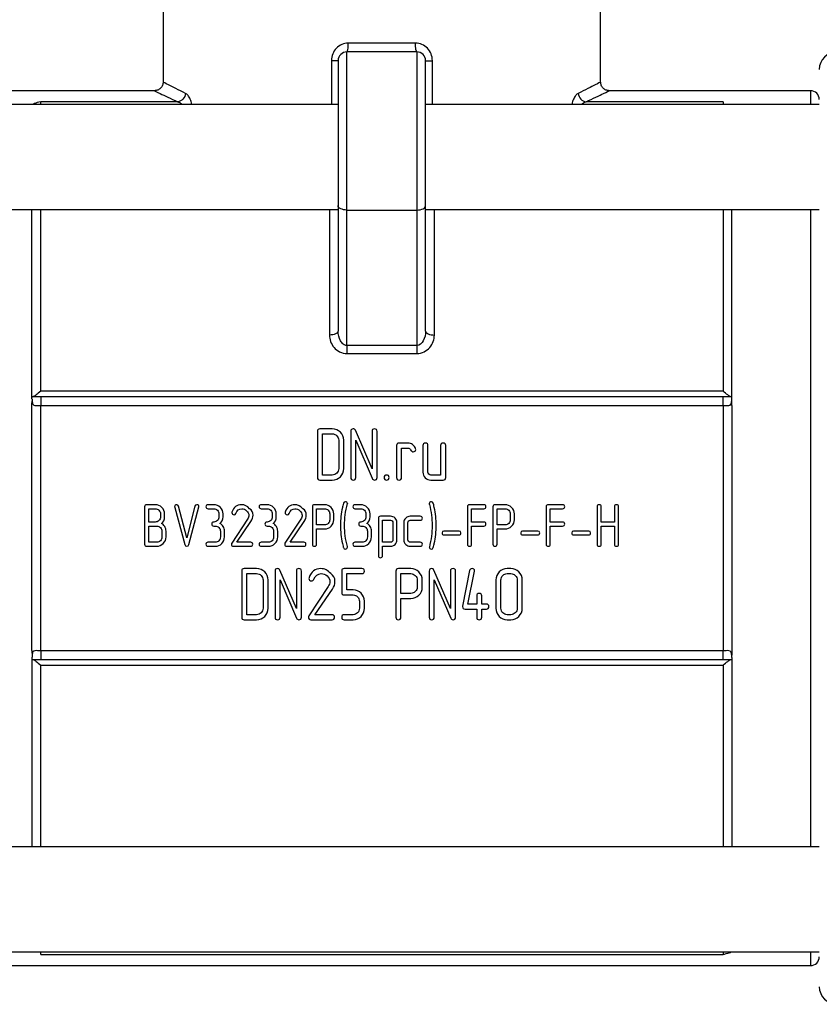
# Model space of a CAD drawing. Header units: millimetres. Extents: x -80 to 160, y -58 to 80.
# Tile 3 of 5: x -21 to 25, y -27 to 29. Entities that reach past the tile are written whole.
import ezdxf

# ---------------------------------------------------------------- set-up
doc = ezdxf.new("R2010")
doc.units = ezdxf.units.MM

msp = doc.modelspace()

# ---------------------------------------------------------------- linework, layer by layer
at = {"color": 7, "linetype": 'Continuous', "lineweight": 25}
for p, q in [((-12.5, 34), (-12.5, 25.499)), ((12.5, 25.499), (12.5, 33)), ((1.923, 27.713), (-1.923, 27.713)), ((-2, 10.439), (-2, 27.213)), ((2, 27.213), (-2, 27.213)), ((2, 27.213), (2, 10.439)), ((-2.5, 26.713), (-2.5, 11.266)), ((2.5, 11.266), (2.5, 26.713)), ((-12.999, 25), (-24.5, 25)), ((24.5, 25), (12.999, 25)), ((-2.5, 24.213), (-25, 24.213)), ((-11.672, 24.362), (-19.5, 24.362)), ((25, 24.213), (2.5, 24.213)), ((19.5, 24.362), (11.672, 24.362)), ((-25, 18.213), (-2.5, 18.213)), ((-20, 7.399), (-20, 18.213)), ((-2, 18.178), (2, 18.178)), ((2.5, 18.213), (25, 18.213)), ((20, 7.399), (20, 18.213)), ((2, 10.439), (-2, 10.439)), ((-2, 9.978), (2, 9.978)), ((19.5, 7.837), (-19.5, 7.837)), ((19.5, 7.506), (-19.5, 7.506)), ((-20, -7), (-20, 7)), ((-19.5, -7.012), (-19.5, 7.012)), ((-19.5, 7.012), (19.5, 7.012)), ((19.5, 7.012), (19.5, -7.012)), ((20, 7), (20, -7)), ((-2.833, 5.672), (-3.542, 5.672)), ((-3.686, 5.531), (-3.686, 2.895)), ((-3.397, 5.387), (-2.833, 5.387)), ((-3.397, 3.037), (-3.397, 5.387)), ((-1.781, 5.531), (-1.781, 2.895)), ((-0.564, 3.398), (-1.507, 5.59)), ((-0.564, 5.531), (-0.564, 3.398)), ((-0.275, 2.895), (-0.275, 5.531)), ((-2.469, 5.024), (-2.469, 3.403)), ((-2.18, 3.402), (-2.18, 5.024)), ((-1.492, 5.029), (-0.553, 2.849)), ((-1.492, 2.895), (-1.492, 5.029)), ((0.836, 4.719), (0.836, 2.895)), ((1.488, 4.86), (0.98, 4.86)), ((1.124, 4.574), (1.488, 4.574)), ((1.124, 2.895), (1.124, 4.574)), ((2.347, 4.719), (2.347, 3.199)), ((2.635, 3.2), (2.635, 4.719)), ((3.358, 4.719), (3.358, 3.037)), ((3.646, 2.895), (3.646, 4.719)), ((-2.833, 3.037), (-3.397, 3.037)), ((3.358, 3.037), (2.795, 3.037)), ((-3.542, 2.751), (-2.833, 2.751)), ((2.794, 2.751), (3.502, 2.751)), ((-13.561, 1.225), (-13.561, -0.917)), ((-12.95, 1.339), (-13.444, 1.339)), ((-11.84, 1.189), (-11.263, -0.935)), ((-11.151, -0.555), (-11.615, 1.249)), ((-10.687, 1.249), (-11.151, -0.555)), ((-11.039, -0.935), (-10.461, 1.21)), ((-9.609, 1.339), (-9.939, 1.339)), ((-6.566, 1.339), (-6.896, 1.339)), ((-3.97, 1.222), (-3.97, -0.915)), ((-3.277, 1.336), (-3.853, 1.336)), ((-1.208, 1.339), (-1.538, 1.339)), ((4.893, 1.225), (4.893, -0.917)), ((5.833, 1.339), (5.01, 1.339)), ((6.349, 1.222), (6.349, -0.915)), ((7.041, 1.336), (6.465, 1.336)), ((9.391, 1.225), (9.391, -0.917)), ((10.331, 1.339), (9.508, 1.339)), ((12.302, 1.225), (12.302, -0.917)), ((12.535, 0.347), (12.535, 1.225)), ((13.291, 1.225), (13.291, 0.347)), ((13.524, -0.917), (13.524, 1.225)), ((-13.328, 1.109), (-12.95, 1.109)), ((-13.328, 0.347), (-13.328, 1.109)), ((-12.654, 0.813), (-12.654, 0.647)), ((-12.421, 0.647), (-12.421, 0.812)), ((-9.938, 1.109), (-9.608, 1.109)), ((-9.312, 0.813), (-9.312, 0.648)), ((-9.079, 0.648), (-9.079, 0.813)), ((-6.896, 1.109), (-6.565, 1.109)), ((-6.269, 0.813), (-6.269, 0.648)), ((-6.036, 0.648), (-6.036, 0.813)), ((-3.737, 0.186), (-3.737, 1.106)), ((-3.737, 1.106), (-3.277, 1.106)), ((-2.981, 0.812), (-2.981, 0.481)), ((-2.748, 0.481), (-2.748, 0.812)), ((-1.538, 1.109), (-1.208, 1.109)), ((-0.911, 0.813), (-0.911, 0.648)), ((-0.679, 0.648), (-0.679, 0.813)), ((-0.2, 0.566), (-0.2, -1.576)), ((0.496, 0.68), (-0.083, 0.68)), ((2.195, 0.68), (1.619, 0.68)), ((5.126, 0.347), (5.126, 1.109)), ((5.126, 1.109), (5.833, 1.109)), ((6.582, 1.106), (7.041, 1.106)), ((6.582, 0.186), (6.582, 1.106)), ((7.338, 0.812), (7.338, 0.481)), ((7.571, 0.481), (7.571, 0.812)), ((9.624, 0.347), (9.624, 1.109)), ((9.624, 1.109), (10.331, 1.109)), ((-12.95, 0.347), (-13.328, 0.347)), ((-13.328, -0.804), (-13.328, 0.117)), ((-9.607, 0.119), (-9.525, 0.119)), ((-7.677, 0.513), (-8.583, -0.857)), ((-8.293, -0.804), (-7.481, 0.385)), ((-6.564, 0.119), (-6.482, 0.119)), ((-4.634, 0.513), (-5.541, -0.857)), ((-5.251, -0.804), (-4.438, 0.385)), ((-3.277, 0.186), (-3.737, 0.186)), ((-1.207, 0.119), (-1.124, 0.119)), ((0.033, -0.807), (0.033, 0.45)), ((0.033, 0.45), (0.496, 0.45)), ((0.626, 0.321), (0.626, -0.672)), ((0.859, -0.671), (0.859, 0.32)), ((1.255, 0.319), (1.255, -0.67)), ((1.488, -0.671), (1.488, 0.319)), ((1.619, 0.45), (2.195, 0.45)), ((5.833, 0.347), (5.126, 0.347)), ((5.126, -0.917), (5.126, 0.117)), ((5.126, 0.117), (5.833, 0.117)), ((7.041, 0.186), (6.582, 0.186)), ((10.331, 0.347), (9.624, 0.347)), ((9.624, 0.117), (10.331, 0.117)), ((9.624, -0.917), (9.624, 0.117)), ((13.291, 0.347), (12.535, 0.347)), ((12.535, -0.917), (12.535, 0.117)), ((12.535, 0.117), (13.291, 0.117)), ((13.291, 0.117), (13.291, -0.917)), ((-12.569, -0.177), (-12.569, -0.506)), ((-12.336, -0.506), (-12.336, -0.177)), ((-9.23, -0.176), (-9.23, -0.506)), ((-8.997, -0.506), (-8.997, -0.176)), ((-6.187, -0.176), (-6.187, -0.506)), ((-5.954, -0.506), (-5.954, -0.176)), ((-3.737, -0.045), (-3.278, -0.045)), ((-3.737, -0.915), (-3.737, -0.045)), ((-0.829, -0.176), (-0.829, -0.506)), ((-0.597, -0.506), (-0.597, -0.176)), ((4.414, -0.172), (3.546, -0.172)), ((3.546, -0.383), (4.414, -0.383)), ((6.582, -0.915), (6.582, -0.045)), ((6.582, -0.045), (7.041, -0.045)), ((8.912, -0.172), (8.044, -0.172)), ((8.044, -0.383), (8.912, -0.383)), ((11.822, -0.172), (10.954, -0.172)), ((10.954, -0.383), (11.822, -0.383)), ((-13.444, -1.034), (-12.867, -1.034)), ((-12.867, -0.804), (-13.328, -0.804)), ((-9.526, -0.804), (-9.939, -0.804)), ((-9.939, -1.034), (-9.526, -1.034)), ((-8.482, -1.034), (-7.497, -1.034)), ((-7.497, -0.804), (-8.293, -0.804)), ((-6.483, -0.804), (-6.896, -0.804)), ((-6.896, -1.034), (-6.484, -1.034)), ((-5.44, -1.034), (-4.455, -1.034)), ((-4.455, -0.804), (-5.251, -0.804)), ((-1.125, -0.804), (-1.538, -0.804)), ((-1.538, -1.034), (-1.126, -1.034)), ((0.496, -0.807), (0.033, -0.807)), ((0.033, -1.576), (0.033, -1.037)), ((0.033, -1.037), (0.496, -1.037)), ((2.195, -0.804), (1.619, -0.804)), ((1.619, -1.034), (2.195, -1.034)), ((-8.012, -2.453), (-8.012, -5.09)), ((-7.159, -2.312), (-7.868, -2.312)), ((-7.723, -4.948), (-7.723, -2.598)), ((-7.723, -2.598), (-7.159, -2.598)), ((-6.107, -2.453), (-6.107, -5.09)), ((-4.889, -4.587), (-5.833, -2.395)), ((-4.889, -2.453), (-4.889, -4.587)), ((-4.601, -5.09), (-4.601, -2.453)), ((-2.297, -2.454), (-2.297, -3.674)), ((-1.141, -2.312), (-2.153, -2.312)), ((-2.008, -3.532), (-2.008, -2.598)), ((-2.008, -2.598), (-1.141, -2.598)), ((0.799, -2.456), (0.799, -5.087)), ((1.652, -2.315), (0.943, -2.315)), ((1.087, -3.731), (1.087, -2.601)), ((1.087, -2.601), (1.652, -2.601)), ((2.704, -2.453), (2.704, -5.09)), ((3.921, -4.587), (2.978, -2.395)), ((3.921, -2.453), (3.921, -4.587)), ((4.21, -5.09), (4.21, -2.453)), ((5.016, -2.426), (4.61, -4.467)), ((4.918, -4.339), (5.299, -2.467)), ((7.367, -2.312), (7.164, -2.312)), ((7.165, -2.598), (7.367, -2.598)), ((-6.794, -2.961), (-6.794, -4.582)), ((-6.506, -4.583), (-6.506, -2.96)), ((-5.818, -2.956), (-4.879, -5.136)), ((-5.818, -5.09), (-5.818, -2.956)), ((-3.065, -3.328), (-4.181, -5.014)), ((2.016, -2.962), (2.016, -3.369)), ((2.305, -3.369), (2.305, -2.961)), ((2.992, -5.09), (2.992, -2.956)), ((2.992, -2.956), (3.932, -5.136)), ((6.514, -2.96), (6.514, -4.583)), ((6.802, -4.582), (6.802, -2.961)), ((7.731, -2.961), (7.731, -4.582)), ((8.02, -4.583), (8.02, -2.96)), ((-3.824, -4.948), (-2.823, -3.486)), ((-2.153, -3.818), (-1.644, -3.818)), ((-1.644, -3.532), (-2.008, -3.532)), ((1.652, -3.731), (1.087, -3.731)), ((5.419, -3.87), (5.419, -4.339)), ((5.707, -4.339), (5.707, -3.87)), ((-1.283, -4.178), (-1.283, -4.583)), ((-0.997, -4.583), (-0.997, -4.178)), ((1.087, -4.016), (1.653, -4.016)), ((1.087, -5.087), (1.087, -4.016)), ((5.419, -4.339), (4.918, -4.339)), ((5.972, -4.339), (5.707, -4.339)), ((-7.159, -4.948), (-7.723, -4.948)), ((-2.845, -4.948), (-3.824, -4.948)), ((-1.645, -4.948), (-2.154, -4.948)), ((4.752, -4.625), (5.419, -4.625)), ((5.419, -4.625), (5.419, -5.09)), ((5.707, -4.625), (5.972, -4.625)), ((5.707, -5.09), (5.707, -4.625)), ((7.367, -4.948), (7.165, -4.948)), ((-7.868, -5.233), (-7.159, -5.233)), ((-4.057, -5.233), (-2.845, -5.233)), ((-2.153, -5.233), (-1.645, -5.233)), ((7.164, -5.233), (7.367, -5.233)), ((19.5, -7.012), (-19.5, -7.012)), ((-20, -7.399), (-20, -18.213)), ((-19.5, -7.506), (19.5, -7.506)), ((-19.5, -7.837), (19.5, -7.837)), ((20, -7.399), (20, -18.213)), ((25, -18.213), (-25, -18.213)), ((-25, -24.213), (25, -24.213)), ((-19.5, -24.362), (19.5, -24.362)), ((-24.5, -25), (24.5, -25))]:
    msp.add_line(p, q, dxfattribs=at)
at = {"color": 1, "linetype": 'Continuous', "lineweight": 25}
for p, q in [((-2.885, 26.713), (-2.885, 24.213)), ((2.885, 24.213), (2.885, 26.713)), ((24.5, 25), (24.5, 24.213)), ((-19.5, 24.213), (-19.5, 24.362)), ((19.5, 24.362), (19.5, 24.213)), ((-19.5, 7.837), (-19.5, 18.213)), ((-3, 18.213), (-3, 11.036)), ((3, 11.036), (3, 18.213)), ((19.5, 18.213), (19.5, 7.837)), ((24.5, 18.213), (24.5, -18.213)), ((-19.5, -18.213), (-19.5, -7.837)), ((19.5, -7.837), (19.5, -18.213)), ((-19.5, -24.362), (-19.5, -24.213)), ((19.5, -24.213), (19.5, -24.362)), ((24.5, -24.213), (24.5, -25))]:
    msp.add_line(p, q, dxfattribs=at)
at = {"color": 7, "linetype": 'Continuous', "lineweight": 25, "flags": 128}
for points in [[(-2, 18.178), (-2.098, 18.183), (-2.191, 18.198), (-2.278, 18.221), (-2.354, 18.252), (-2.416, 18.291), (-2.462, 18.334), (-2.49, 18.382), (-2.5, 18.431)], [(2, 18.178), (2.098, 18.183), (2.191, 18.198), (2.278, 18.221), (2.354, 18.252), (2.416, 18.291), (2.462, 18.334), (2.49, 18.382), (2.5, 18.431)]]:
    msp.add_lwpolyline(points, dxfattribs=at)
at = {"color": 7, "linetype": 'Continuous', "lineweight": 25}
for centre, radius, start, end in [((-2, 26.713), 0.5, 90, 180), ((2, 26.713), 0.5, 0, 90), ((26, 26.213), 1, 90, 180), ((24.5, 24.5), 0.5, 0, 90), ((24.5, -24.5), 0.5, 270, 0), ((26, -26.213), 1, 180, 270)]:
    msp.add_arc(centre, radius, start, end, dxfattribs=at)
for points, knots in [([(-1.923, 27.713), (-2.174, 27.713), (-2.422, 27.607), (-2.689, 27.331), (-2.761, 27.22), (-2.859, 26.977), (-2.885, 26.845), (-2.885, 26.713)], [0, 0, 0, 0, 0.5, 0.5, 0.75, 0.75, 1, 1, 1, 1]), ([(2, 27.213), (1.98, 27.213), (1.96, 27.267), (1.931, 27.452), (1.923, 27.582), (1.923, 27.713)], [0, 0, 0, 0, 0.5, 0.5, 1, 1, 1, 1]), ([(2.885, 26.713), (2.885, 26.845), (2.859, 26.977), (2.761, 27.22), (2.689, 27.331), (2.422, 27.607), (2.174, 27.713), (1.923, 27.713)], [0, 0, 0, 0, 0.25, 0.25, 0.5, 0.5, 1, 1, 1, 1]), ([(-2.5, 26.713), (-2.5, 26.713), (-2.539, 26.713), (-2.677, 26.713), (-2.776, 26.713), (-2.885, 26.713)], [0, 0, 0, 0, 0.5, 0.5, 1, 1, 1, 1]), ([(-12.499, 25.499), (-12.507, 25.434), (-12.523, 25.303), (-12.637, 25.137), (-12.803, 25.022), (-12.934, 25.007), (-12.999, 24.999)], [0, 0, 0, 0, 0.250111, 0.49998, 0.749849, 1, 1, 1, 1]), ([(12.999, 24.999), (12.934, 25.007), (12.803, 25.022), (12.637, 25.137), (12.523, 25.303), (12.507, 25.434), (12.499, 25.499)], [0, 0, 0, 0, 0.250151, 0.50002, 0.749889, 1, 1, 1, 1]), ([(-11.223, 24.849), (-11.234, 24.729), (-11.287, 24.61), (-11.451, 24.431), (-11.561, 24.374), (-11.672, 24.362)], [0, 0, 0, 0, 0.5, 0.5, 1, 1, 1, 1]), ([(11.223, 24.849), (11.234, 24.729), (11.287, 24.61), (11.451, 24.431), (11.561, 24.374), (11.672, 24.362)], [0, 0, 0, 0, 0.5, 0.5, 1, 1, 1, 1]), ([(-19.5, 24.362), (-19.632, 24.333), (-19.821, 24.29), (-19.925, 24.231), (-19.957, 24.213)], [0, 0, 0, 0, 0.697633, 1, 1, 1, 1]), ([(-2, 10.439), (-2.072, 10.439), (-2.144, 10.467), (-2.27, 10.565), (-2.324, 10.634), (-2.455, 10.873), (-2.5, 11.071), (-2.5, 11.266)], [0, 0, 0, 0, 0.25, 0.25, 0.5, 0.5, 1, 1, 1, 1]), ([(2.5, 11.266), (2.5, 11.071), (2.456, 10.87), (2.28, 10.556), (2.144, 10.439), (2, 10.439)], [0, 0, 0, 0, 0.5, 0.5, 1, 1, 1, 1]), ([(2.5, 11.266), (2.5, 11.206), (2.554, 11.146), (2.739, 11.061), (2.869, 11.036), (3, 11.036)], [0, 0, 0, 0, 0.5, 0.5, 1, 1, 1, 1]), ([(-3, 11.036), (-3, 10.785), (-2.911, 10.531), (-2.649, 10.225), (-2.54, 10.138), (-2.287, 10.014), (-2.144, 9.978), (-2, 9.978)], [0, 0, 0, 0, 0.5, 0.5, 0.75, 0.75, 1, 1, 1, 1]), ([(2, 9.978), (2.288, 9.978), (2.56, 10.126), (2.912, 10.528), (3, 10.785), (3, 11.036)], [0, 0, 0, 0, 0.5, 0.5, 1, 1, 1, 1]), ([(-2, 10.439), (-2, 10.37), (-2, 10.291), (-2, 10.131), (-2, 10.051), (-2, 9.978)], [0, 0, 0, 0, 0.5, 0.5, 1, 1, 1, 1]), ([(-20, 7.399), (-19.997, 7.377), (-19.994, 7.345), (-19.993, 7.307), (-19.993, 7.288), (-19.993, 7.277), (-19.993, 7.272), (-19.994, 7.269)], [0, 0, 0, 0, 0.500735, 0.750408, 0.875325, 0.937815, 1, 1, 1, 1]), ([(-19.5, 7.837), (-19.591, 7.752), (-19.682, 7.674), (-19.848, 7.551), (-19.925, 7.505), (-19.967, 7.5)], [0, 0, 0, 0, 0.5, 0.5, 1, 1, 1, 1]), ([(-19.5, 7.506), (-19.581, 7.506), (-19.662, 7.505), (-19.819, 7.503), (-19.895, 7.501), (-19.967, 7.5)], [0, 0, 0, 0, 0.5, 0.5, 1, 1, 1, 1]), ([(-19.5, 7.506), (-19.5, 7.488), (-19.5, 7.427), (-19.5, 7.247), (-19.5, 7.13), (-19.5, 7.012)], [0, 0, 0, 0, 0.5, 0.5, 1, 1, 1, 1]), ([(19.967, 7.5), (19.924, 7.505), (19.848, 7.551), (19.683, 7.674), (19.591, 7.752), (19.5, 7.837)], [0, 0, 0, 0, 0.5, 0.5, 1, 1, 1, 1]), ([(19.5, 7.012), (19.5, 7.13), (19.5, 7.247), (19.5, 7.427), (19.5, 7.488), (19.5, 7.506)], [0, 0, 0, 0, 0.5, 0.5, 1, 1, 1, 1]), ([(20, 7.473), (20, 7.476), (19.999, 7.484), (19.993, 7.493), (19.981, 7.498), (19.97, 7.5), (19.967, 7.5)], [0, 0, 0, 0, 0.191963, 0.500731, 0.872031, 1, 1, 1, 1]), ([(19.993, 7.269), (19.993, 7.272), (19.993, 7.277), (19.993, 7.288), (19.993, 7.307), (19.994, 7.345), (19.998, 7.377), (20, 7.399)], [0, 0, 0, 0, 0.061942, 0.124375, 0.249301, 0.49933, 1, 1, 1, 1]), ([(-19.994, 7.269), (-19.986, 7.186), (-19.971, 7.121), (-19.918, 7.034), (-19.881, 7.014), (-19.79, 6.997), (-19.737, 7), (-19.622, 7.008), (-19.561, 7.012), (-19.5, 7.012)], [0, 0, 0, 0, 0.25, 0.25, 0.5, 0.5, 0.75, 0.75, 1, 1, 1, 1]), ([(19.5, 7.012), (19.561, 7.012), (19.623, 7.008), (19.737, 7), (19.791, 6.997), (19.881, 7.014), (19.919, 7.035), (19.971, 7.121), (19.986, 7.186), (19.993, 7.269)], [0, 0, 0, 0, 0.25, 0.25, 0.5, 0.5, 0.75, 0.75, 1, 1, 1, 1]), ([(-19.994, -7.269), (-19.993, -7.272), (-19.993, -7.277), (-19.993, -7.288), (-19.993, -7.307), (-19.994, -7.345), (-19.998, -7.377), (-20, -7.399)], [0, 0, 0, 0, 0.0620535, 0.1244748, 0.2493813, 0.4993845, 1, 1, 1, 1]), ([(-19.5, -7.012), (-19.561, -7.012), (-19.623, -7.008), (-19.737, -7), (-19.791, -6.997), (-19.882, -7.013), (-19.919, -7.035), (-19.971, -7.121), (-19.986, -7.186), (-19.994, -7.269)], [0, 0, 0, 0, 0.25, 0.25, 0.5, 0.5, 0.75, 0.75, 1, 1, 1, 1]), ([(-19.5, -7.012), (-19.5, -7.13), (-19.5, -7.247), (-19.5, -7.427), (-19.5, -7.488), (-19.5, -7.506)], [0, 0, 0, 0, 0.5, 0.5, 1, 1, 1, 1]), ([(19.994, -7.269), (19.986, -7.186), (19.971, -7.121), (19.918, -7.034), (19.881, -7.014), (19.79, -6.997), (19.737, -7), (19.622, -7.008), (19.561, -7.012), (19.5, -7.012)], [0, 0, 0, 0, 0.25, 0.25, 0.5, 0.5, 0.75, 0.75, 1, 1, 1, 1]), ([(19.5, -7.506), (19.5, -7.488), (19.5, -7.427), (19.5, -7.247), (19.5, -7.13), (19.5, -7.012)], [0, 0, 0, 0, 0.5, 0.5, 1, 1, 1, 1]), ([(20, -7.399), (19.997, -7.377), (19.994, -7.345), (19.993, -7.307), (19.993, -7.288), (19.993, -7.277), (19.993, -7.272), (19.994, -7.269)], [0, 0, 0, 0, 0.500735, 0.750408, 0.875325, 0.937815, 1, 1, 1, 1]), ([(-19.967, -7.5), (-19.924, -7.505), (-19.848, -7.551), (-19.682, -7.674), (-19.591, -7.752), (-19.5, -7.837)], [0, 0, 0, 0, 0.5, 0.5, 1, 1, 1, 1]), ([(19.5, -7.506), (19.55, -7.506), (19.708, -7.505), (19.862, -7.502), (19.967, -7.5)], [0, 0, 0, 0, 0.318791, 1, 1, 1, 1]), ([(19.5, -7.837), (19.591, -7.752), (19.682, -7.674), (19.848, -7.551), (19.925, -7.505), (19.967, -7.5)], [0, 0, 0, 0, 0.5, 0.5, 1, 1, 1, 1]), ([(19.5, -24.362), (19.621, -24.332), (19.797, -24.29), (19.941, -24.235), (19.956, -24.214), (19.956, -24.213)], [0, 0, 0, 0, 0.682582, 0.989732, 1, 1, 1, 1])]:
    msp.add_open_spline(points, degree=3, knots=knots, dxfattribs=at)
for points in [[(-2, 27.213), (-1.98, 27.213), (-1.94, 27.322), (-1.923, 27.582), (-1.923, 27.713)], [(2.5, 26.713), (2.5, 26.713), (2.578, 26.713), (2.776, 26.713), (2.885, 26.713)], [(-2.5, 11.266), (-2.5, 11.206), (-2.608, 11.086), (-2.869, 11.036), (-3, 11.036)], [(2, 10.439), (2, 10.37), (2, 10.212), (2, 10.051), (2, 9.978)], [(-19.967, 7.5), (-19.991, 7.498), (-20.001, 7.489), (-20, 7.473)], [(19.967, 7.5), (19.824, 7.502), (19.661, 7.506), (19.5, 7.506)], [(-20, 7), (-20, 7.088), (-19.998, 7.177), (-19.994, 7.269)], [(20, 7), (20, 7.088), (19.998, 7.177), (19.994, 7.269)], [(-3.542, 5.672), (-3.638, 5.672), (-3.686, 5.625), (-3.686, 5.531)], [(-2.371, 5.483), (-2.498, 5.609), (-2.652, 5.672), (-2.833, 5.672)], [(-1.639, 5.672), (-1.733, 5.672), (-1.781, 5.625), (-1.781, 5.531)], [(-1.507, 5.59), (-1.531, 5.645), (-1.575, 5.672), (-1.639, 5.672)], [(-0.419, 5.672), (-0.515, 5.672), (-0.564, 5.625), (-0.564, 5.531)], [(-0.275, 5.531), (-0.275, 5.625), (-0.323, 5.672), (-0.419, 5.672)], [(-2.833, 5.387), (-2.733, 5.387), (-2.648, 5.351), (-2.576, 5.28)], [(-2.576, 5.28), (-2.504, 5.209), (-2.469, 5.123), (-2.469, 5.024)], [(-2.18, 5.024), (-2.18, 5.204), (-2.244, 5.356), (-2.371, 5.483)], [(0.98, 4.86), (0.884, 4.86), (0.836, 4.813), (0.836, 4.719)], [(1.757, 4.773), (1.674, 4.831), (1.584, 4.86), (1.488, 4.86)], [(1.488, 4.574), (1.551, 4.574), (1.603, 4.539), (1.644, 4.469)], [(1.923, 4.552), (1.895, 4.642), (1.84, 4.716), (1.757, 4.773)], [(1.783, 4.364), (1.882, 4.364), (1.931, 4.41), (1.931, 4.503)], [(1.931, 4.503), (1.931, 4.518), (1.928, 4.534), (1.923, 4.552)], [(2.491, 4.86), (2.395, 4.86), (2.347, 4.813), (2.347, 4.719)], [(2.635, 4.719), (2.635, 4.813), (2.587, 4.86), (2.491, 4.86)], [(3.502, 4.86), (3.406, 4.86), (3.358, 4.813), (3.358, 4.719)], [(3.646, 4.719), (3.646, 4.813), (3.598, 4.86), (3.502, 4.86)], [(1.644, 4.469), (1.685, 4.399), (1.732, 4.364), (1.783, 4.364)], [(-2.469, 3.403), (-2.469, 3.301), (-2.504, 3.215), (-2.576, 3.144)], [(-2.371, 2.941), (-2.244, 3.067), (-2.18, 3.221), (-2.18, 3.402)], [(-3.686, 2.895), (-3.686, 2.799), (-3.638, 2.751), (-3.542, 2.751)], [(-2.576, 3.144), (-2.648, 3.073), (-2.733, 3.037), (-2.833, 3.037)], [(-2.833, 2.751), (-2.652, 2.751), (-2.498, 2.815), (-2.371, 2.941)], [(-1.781, 2.895), (-1.781, 2.799), (-1.733, 2.751), (-1.636, 2.751)], [(-1.636, 2.751), (-1.54, 2.751), (-1.492, 2.799), (-1.492, 2.895)], [(-0.553, 2.849), (-0.524, 2.784), (-0.479, 2.751), (-0.419, 2.751)], [(-0.419, 2.751), (-0.323, 2.751), (-0.275, 2.799), (-0.275, 2.895)], [(0.267, 3.037), (0.171, 3.037), (0.123, 2.99), (0.123, 2.896)], [(0.123, 2.896), (0.123, 2.799), (0.171, 2.751), (0.267, 2.751)], [(0.411, 2.896), (0.411, 2.99), (0.363, 3.037), (0.267, 3.037)], [(0.267, 2.751), (0.363, 2.751), (0.411, 2.799), (0.411, 2.896)], [(0.836, 2.895), (0.836, 2.799), (0.884, 2.751), (0.98, 2.751)], [(0.98, 2.751), (1.076, 2.751), (1.124, 2.799), (1.124, 2.895)], [(2.347, 3.199), (2.347, 3.075), (2.39, 2.969), (2.477, 2.882)], [(2.477, 2.882), (2.564, 2.795), (2.67, 2.751), (2.794, 2.751)], [(2.683, 3.085), (2.651, 3.116), (2.635, 3.155), (2.635, 3.2)], [(2.795, 3.037), (2.752, 3.037), (2.714, 3.053), (2.683, 3.085)], [(3.502, 2.751), (3.598, 2.751), (3.646, 2.799), (3.646, 2.895)], [(-13.444, 1.339), (-13.522, 1.339), (-13.561, 1.301), (-13.561, 1.225)], [(-12.576, 1.184), (-12.679, 1.287), (-12.804, 1.339), (-12.95, 1.339)], [(-12.421, 0.812), (-12.421, 0.957), (-12.472, 1.081), (-12.576, 1.184)], [(-11.726, 1.334), (-11.805, 1.334), (-11.844, 1.297), (-11.844, 1.223)], [(-11.844, 1.223), (-11.844, 1.211), (-11.843, 1.2), (-11.84, 1.189)], [(-11.615, 1.249), (-11.631, 1.306), (-11.667, 1.334), (-11.726, 1.334)], [(-10.576, 1.334), (-10.634, 1.334), (-10.671, 1.306), (-10.687, 1.249)], [(-10.457, 1.223), (-10.457, 1.297), (-10.497, 1.334), (-10.576, 1.334)], [(-10.461, 1.21), (-10.459, 1.208), (-10.457, 1.212), (-10.457, 1.223)], [(-9.939, 1.339), (-10.017, 1.339), (-10.055, 1.301), (-10.055, 1.225)], [(-10.055, 1.225), (-10.055, 1.148), (-10.016, 1.109), (-9.938, 1.109)], [(-9.233, 1.185), (-9.336, 1.288), (-9.461, 1.339), (-9.609, 1.339)], [(-9.079, 0.813), (-9.079, 0.958), (-9.131, 1.082), (-9.233, 1.185)], [(-8.021, 1.339), (-8.288, 1.339), (-8.47, 1.2), (-8.568, 0.921)], [(-7.559, 1.11), (-7.699, 1.263), (-7.853, 1.339), (-8.021, 1.339)], [(-6.896, 1.339), (-6.974, 1.339), (-7.013, 1.301), (-7.013, 1.225)], [(-7.013, 1.225), (-7.013, 1.148), (-6.974, 1.109), (-6.896, 1.109)], [(-6.191, 1.185), (-6.293, 1.288), (-6.419, 1.339), (-6.566, 1.339)], [(-6.036, 0.813), (-6.036, 0.958), (-6.088, 1.082), (-6.191, 1.185)], [(-4.978, 1.339), (-5.245, 1.339), (-5.427, 1.2), (-5.526, 0.921)], [(-4.517, 1.11), (-4.656, 1.263), (-4.81, 1.339), (-4.978, 1.339)], [(-3.853, 1.336), (-3.931, 1.336), (-3.97, 1.298), (-3.97, 1.222)], [(-2.903, 1.183), (-3.007, 1.285), (-3.132, 1.336), (-3.277, 1.336)], [(-2.748, 0.812), (-2.748, 0.956), (-2.8, 1.08), (-2.903, 1.183)], [(-2.256, 1.183), (-2.33, 0.844), (-2.367, 0.502), (-2.367, 0.157)], [(-2.198, 1.419), (-2.227, 1.314), (-2.246, 1.235), (-2.256, 1.183)], [(-2.088, 1.503), (-2.14, 1.503), (-2.177, 1.475), (-2.198, 1.419)], [(-2.134, 0.154), (-2.134, 0.546), (-2.08, 0.962), (-1.972, 1.402)], [(-1.969, 1.392), (-1.969, 1.466), (-2.009, 1.503), (-2.088, 1.503)], [(-1.972, 1.402), (-1.97, 1.385), (-1.969, 1.382), (-1.969, 1.392)], [(-1.538, 1.339), (-1.616, 1.339), (-1.655, 1.301), (-1.655, 1.225)], [(-1.655, 1.225), (-1.655, 1.148), (-1.616, 1.109), (-1.538, 1.109)], [(-0.833, 1.185), (-0.936, 1.288), (-1.061, 1.339), (-1.208, 1.339)], [(-0.679, 0.813), (-0.679, 0.958), (-0.73, 1.082), (-0.833, 1.185)], [(2.827, 1.503), (2.748, 1.503), (2.709, 1.466), (2.709, 1.392)], [(2.709, 1.392), (2.709, 1.38), (2.71, 1.369), (2.713, 1.359)], [(2.713, 1.359), (2.819, 0.947), (2.872, 0.545), (2.872, 0.154)], [(2.937, 1.421), (2.916, 1.476), (2.88, 1.503), (2.827, 1.503)], [(2.997, 1.178), (2.967, 1.314), (2.947, 1.395), (2.937, 1.421)], [(3.105, 0.154), (3.105, 0.498), (3.069, 0.84), (2.997, 1.178)], [(5.01, 1.339), (4.932, 1.339), (4.893, 1.301), (4.893, 1.225)], [(5.95, 1.225), (5.95, 1.301), (5.911, 1.339), (5.833, 1.339)], [(5.833, 1.109), (5.911, 1.109), (5.95, 1.148), (5.95, 1.225)], [(6.465, 1.336), (6.388, 1.336), (6.349, 1.298), (6.349, 1.222)], [(7.416, 1.183), (7.312, 1.285), (7.187, 1.336), (7.041, 1.336)], [(7.571, 0.812), (7.571, 0.956), (7.519, 1.08), (7.416, 1.183)], [(9.508, 1.339), (9.43, 1.339), (9.391, 1.301), (9.391, 1.225)], [(10.448, 1.225), (10.448, 1.301), (10.409, 1.339), (10.331, 1.339)], [(10.331, 1.109), (10.409, 1.109), (10.448, 1.148), (10.448, 1.225)], [(12.418, 1.339), (12.341, 1.339), (12.302, 1.301), (12.302, 1.225)], [(12.535, 1.225), (12.535, 1.301), (12.496, 1.339), (12.418, 1.339)], [(13.408, 1.339), (13.33, 1.339), (13.291, 1.301), (13.291, 1.225)], [(13.524, 1.225), (13.524, 1.301), (13.485, 1.339), (13.408, 1.339)], [(-12.95, 1.109), (-12.869, 1.109), (-12.8, 1.08), (-12.742, 1.021)], [(-12.742, 1.021), (-12.683, 0.963), (-12.654, 0.893), (-12.654, 0.813)], [(-12.654, 0.647), (-12.654, 0.565), (-12.683, 0.495), (-12.742, 0.436)], [(-12.605, 0.266), (-12.482, 0.353), (-12.421, 0.48), (-12.421, 0.647)], [(-9.608, 1.109), (-9.527, 1.109), (-9.457, 1.08), (-9.399, 1.022)], [(-9.399, 1.022), (-9.341, 0.964), (-9.312, 0.894), (-9.312, 0.813)], [(-9.312, 0.648), (-9.312, 0.565), (-9.341, 0.495), (-9.399, 0.437)], [(-9.263, 0.266), (-9.14, 0.351), (-9.079, 0.479), (-9.079, 0.648)], [(-8.568, 0.921), (-8.57, 0.911), (-8.571, 0.899), (-8.571, 0.885)], [(-8.571, 0.885), (-8.571, 0.809), (-8.531, 0.77), (-8.452, 0.77)], [(-8.452, 0.77), (-8.403, 0.77), (-8.368, 0.795), (-8.347, 0.845)], [(-8.347, 0.845), (-8.272, 1.017), (-8.16, 1.104), (-8.01, 1.104)], [(-8.01, 1.104), (-7.906, 1.104), (-7.812, 1.068), (-7.729, 0.996)], [(-7.729, 0.996), (-7.645, 0.923), (-7.603, 0.836), (-7.603, 0.734)], [(-7.603, 0.734), (-7.603, 0.66), (-7.627, 0.587), (-7.677, 0.513)], [(-7.365, 0.741), (-7.365, 0.906), (-7.43, 1.029), (-7.559, 1.11)], [(-7.481, 0.385), (-7.403, 0.502), (-7.365, 0.621), (-7.365, 0.741)], [(-6.565, 1.109), (-6.484, 1.109), (-6.414, 1.08), (-6.356, 1.022)], [(-6.356, 1.022), (-6.298, 0.964), (-6.269, 0.894), (-6.269, 0.813)], [(-6.269, 0.648), (-6.269, 0.565), (-6.298, 0.495), (-6.356, 0.437)], [(-6.22, 0.266), (-6.098, 0.351), (-6.036, 0.479), (-6.036, 0.648)], [(-5.526, 0.921), (-5.528, 0.911), (-5.528, 0.899), (-5.528, 0.885)], [(-5.528, 0.885), (-5.528, 0.809), (-5.489, 0.77), (-5.409, 0.77)], [(-5.409, 0.77), (-5.36, 0.77), (-5.325, 0.795), (-5.304, 0.845)], [(-5.304, 0.845), (-5.23, 1.017), (-5.118, 1.104), (-4.968, 1.104)], [(-4.968, 1.104), (-4.863, 1.104), (-4.77, 1.068), (-4.687, 0.996)], [(-4.687, 0.996), (-4.602, 0.923), (-4.56, 0.836), (-4.56, 0.734)], [(-4.56, 0.734), (-4.56, 0.66), (-4.585, 0.587), (-4.634, 0.513)], [(-4.322, 0.741), (-4.322, 0.906), (-4.387, 1.029), (-4.517, 1.11)], [(-4.438, 0.385), (-4.361, 0.502), (-4.322, 0.621), (-4.322, 0.741)], [(-3.277, 1.106), (-3.197, 1.106), (-3.127, 1.077), (-3.069, 1.02)], [(-3.069, 1.02), (-3.01, 0.962), (-2.981, 0.893), (-2.981, 0.812)], [(-1.208, 1.109), (-1.126, 1.109), (-1.056, 1.08), (-0.998, 1.022)], [(-0.998, 1.022), (-0.94, 0.964), (-0.911, 0.894), (-0.911, 0.813)], [(-0.911, 0.648), (-0.911, 0.565), (-0.94, 0.495), (-0.998, 0.437)], [(-0.862, 0.266), (-0.74, 0.351), (-0.679, 0.479), (-0.679, 0.648)], [(-0.083, 0.68), (-0.161, 0.68), (-0.2, 0.642), (-0.2, 0.566)], [(0.752, 0.574), (0.681, 0.645), (0.596, 0.68), (0.496, 0.68)], [(0.859, 0.32), (0.859, 0.419), (0.823, 0.503), (0.752, 0.574)], [(1.362, 0.573), (1.291, 0.502), (1.255, 0.417), (1.255, 0.319)], [(1.619, 0.68), (1.518, 0.68), (1.433, 0.645), (1.362, 0.573)], [(2.312, 0.567), (2.312, 0.642), (2.273, 0.68), (2.195, 0.68)], [(2.195, 0.45), (2.273, 0.45), (2.312, 0.489), (2.312, 0.567)], [(7.041, 1.106), (7.122, 1.106), (7.192, 1.077), (7.25, 1.02)], [(7.25, 1.02), (7.309, 0.962), (7.338, 0.893), (7.338, 0.812)], [(-13.328, 0.117), (-13.249, 0.116), (-13.095, 0.116), (-12.867, 0.117)], [(-12.742, 0.436), (-12.8, 0.377), (-12.87, 0.347), (-12.95, 0.347)], [(-12.867, 0.117), (-12.785, 0.117), (-12.715, 0.088), (-12.657, 0.031)], [(-12.657, 0.031), (-12.598, -0.026), (-12.569, -0.095), (-12.569, -0.177)], [(-12.414, 0.095), (-12.465, 0.18), (-12.529, 0.237), (-12.605, 0.266)], [(-12.336, -0.177), (-12.336, -0.08), (-12.362, 0.011), (-12.414, 0.095)], [(-9.607, 0.35), (-9.685, 0.35), (-9.724, 0.312), (-9.724, 0.236)], [(-9.724, 0.236), (-9.724, 0.158), (-9.685, 0.119), (-9.607, 0.119)], [(-9.399, 0.437), (-9.457, 0.379), (-9.526, 0.35), (-9.607, 0.35)], [(-9.525, 0.119), (-9.444, 0.119), (-9.374, 0.09), (-9.317, 0.033)], [(-9.317, 0.033), (-9.259, -0.025), (-9.23, -0.095), (-9.23, -0.176)], [(-9.074, 0.095), (-9.124, 0.179), (-9.188, 0.236), (-9.263, 0.266)], [(-8.997, -0.176), (-8.997, -0.079), (-9.023, 0.012), (-9.074, 0.095)], [(-6.564, 0.35), (-6.642, 0.35), (-6.681, 0.312), (-6.681, 0.236)], [(-6.681, 0.236), (-6.681, 0.158), (-6.642, 0.119), (-6.564, 0.119)], [(-6.356, 0.437), (-6.414, 0.379), (-6.483, 0.35), (-6.564, 0.35)], [(-6.482, 0.119), (-6.401, 0.119), (-6.331, 0.09), (-6.274, 0.033)], [(-6.274, 0.033), (-6.216, -0.025), (-6.187, -0.095), (-6.187, -0.176)], [(-6.031, 0.095), (-6.082, 0.179), (-6.145, 0.236), (-6.22, 0.266)], [(-5.954, -0.176), (-5.954, -0.079), (-5.98, 0.012), (-6.031, 0.095)], [(-3.278, -0.045), (-3.131, -0.045), (-3.006, 0.006), (-2.903, 0.109)], [(-3.069, 0.272), (-3.127, 0.214), (-3.197, 0.186), (-3.277, 0.186)], [(-2.981, 0.481), (-2.981, 0.399), (-3.01, 0.329), (-3.069, 0.272)], [(-2.903, 0.109), (-2.799, 0.211), (-2.748, 0.335), (-2.748, 0.481)], [(-2.367, 0.157), (-2.367, -0.19), (-2.33, -0.532), (-2.257, -0.87)], [(-1.974, -1.052), (-2.081, -0.64), (-2.134, -0.238), (-2.134, 0.154)], [(-1.207, 0.35), (-1.284, 0.35), (-1.323, 0.312), (-1.323, 0.236)], [(-1.323, 0.236), (-1.323, 0.158), (-1.284, 0.119), (-1.207, 0.119)], [(-0.998, 0.437), (-1.056, 0.379), (-1.126, 0.35), (-1.207, 0.35)], [(-1.124, 0.119), (-1.043, 0.119), (-0.974, 0.09), (-0.916, 0.033)], [(-0.916, 0.033), (-0.858, -0.025), (-0.829, -0.095), (-0.829, -0.176)], [(-0.673, 0.095), (-0.724, 0.179), (-0.787, 0.236), (-0.862, 0.266)], [(-0.597, -0.176), (-0.597, -0.079), (-0.622, 0.012), (-0.673, 0.095)], [(0.496, 0.45), (0.531, 0.45), (0.561, 0.437), (0.587, 0.411)], [(0.587, 0.411), (0.613, 0.385), (0.626, 0.355), (0.626, 0.321)], [(1.488, 0.319), (1.488, 0.355), (1.501, 0.386), (1.527, 0.411)], [(1.527, 0.411), (1.553, 0.437), (1.583, 0.45), (1.619, 0.45)], [(2.872, 0.154), (2.872, -0.238), (2.819, -0.654), (2.712, -1.094)], [(2.995, -0.879), (3.068, -0.535), (3.105, -0.19), (3.105, 0.154)], [(5.95, 0.233), (5.95, 0.309), (5.911, 0.347), (5.833, 0.347)], [(5.833, 0.117), (5.911, 0.117), (5.95, 0.156), (5.95, 0.233)], [(7.25, 0.272), (7.191, 0.214), (7.122, 0.186), (7.041, 0.186)], [(7.041, -0.045), (7.188, -0.045), (7.313, 0.006), (7.416, 0.109)], [(7.338, 0.481), (7.338, 0.399), (7.309, 0.329), (7.25, 0.272)], [(7.416, 0.109), (7.519, 0.211), (7.571, 0.335), (7.571, 0.481)], [(10.448, 0.233), (10.448, 0.309), (10.409, 0.347), (10.331, 0.347)], [(10.331, 0.117), (10.409, 0.117), (10.448, 0.156), (10.448, 0.233)], [(-12.569, -0.506), (-12.569, -0.589), (-12.598, -0.66), (-12.657, -0.717)], [(-12.496, -0.874), (-12.39, -0.768), (-12.336, -0.645), (-12.336, -0.506)], [(-9.23, -0.506), (-9.23, -0.589), (-9.259, -0.659), (-9.317, -0.717)], [(-9.151, -0.88), (-9.049, -0.777), (-8.997, -0.653), (-8.997, -0.506)], [(-6.187, -0.506), (-6.187, -0.589), (-6.216, -0.659), (-6.274, -0.717)], [(-6.109, -0.88), (-6.006, -0.777), (-5.954, -0.653), (-5.954, -0.506)], [(-0.829, -0.506), (-0.829, -0.589), (-0.858, -0.659), (-0.917, -0.717)], [(-0.751, -0.88), (-0.648, -0.777), (-0.597, -0.653), (-0.597, -0.506)], [(3.546, -0.172), (3.475, -0.172), (3.439, -0.206), (3.439, -0.276)], [(3.439, -0.276), (3.439, -0.348), (3.475, -0.383), (3.546, -0.383)], [(4.521, -0.276), (4.521, -0.206), (4.485, -0.172), (4.414, -0.172)], [(4.414, -0.383), (4.485, -0.383), (4.521, -0.348), (4.521, -0.276)], [(8.044, -0.172), (7.972, -0.172), (7.937, -0.206), (7.937, -0.276)], [(7.937, -0.276), (7.937, -0.348), (7.972, -0.383), (8.044, -0.383)], [(9.019, -0.276), (9.019, -0.206), (8.983, -0.172), (8.912, -0.172)], [(8.912, -0.383), (8.983, -0.383), (9.019, -0.348), (9.019, -0.276)], [(10.954, -0.172), (10.883, -0.172), (10.847, -0.206), (10.847, -0.276)], [(10.847, -0.276), (10.847, -0.348), (10.883, -0.383), (10.954, -0.383)], [(11.929, -0.276), (11.929, -0.206), (11.893, -0.172), (11.822, -0.172)], [(11.822, -0.383), (11.893, -0.383), (11.929, -0.348), (11.929, -0.276)], [(-13.561, -0.917), (-13.561, -0.995), (-13.522, -1.034), (-13.444, -1.034)], [(-12.657, -0.717), (-12.715, -0.775), (-12.785, -0.804), (-12.867, -0.804)], [(-12.867, -1.034), (-12.727, -1.034), (-12.603, -0.981), (-12.496, -0.874)], [(-11.263, -0.935), (-11.245, -1.001), (-11.208, -1.034), (-11.151, -1.034)], [(-11.151, -1.034), (-11.094, -1.034), (-11.057, -1.001), (-11.039, -0.935)], [(-9.939, -0.804), (-10.017, -0.804), (-10.055, -0.842), (-10.055, -0.918)], [(-10.055, -0.918), (-10.055, -0.995), (-10.017, -1.034), (-9.939, -1.034)], [(-9.317, -0.717), (-9.375, -0.775), (-9.445, -0.804), (-9.526, -0.804)], [(-9.526, -1.034), (-9.379, -1.034), (-9.254, -0.983), (-9.151, -0.88)], [(-8.583, -0.857), (-8.593, -0.873), (-8.598, -0.892), (-8.598, -0.913)], [(-8.598, -0.913), (-8.598, -0.994), (-8.559, -1.034), (-8.482, -1.034)], [(-7.381, -0.918), (-7.381, -0.842), (-7.419, -0.804), (-7.497, -0.804)], [(-7.497, -1.034), (-7.419, -1.034), (-7.381, -0.995), (-7.381, -0.918)], [(-6.896, -0.804), (-6.974, -0.804), (-7.013, -0.842), (-7.013, -0.918)], [(-7.013, -0.918), (-7.013, -0.995), (-6.974, -1.034), (-6.896, -1.034)], [(-6.484, -1.034), (-6.337, -1.034), (-6.212, -0.983), (-6.109, -0.88)], [(-6.274, -0.717), (-6.332, -0.775), (-6.402, -0.804), (-6.483, -0.804)], [(-5.541, -0.857), (-5.55, -0.873), (-5.555, -0.892), (-5.555, -0.913)], [(-5.555, -0.913), (-5.555, -0.994), (-5.517, -1.034), (-5.44, -1.034)], [(-4.338, -0.918), (-4.338, -0.842), (-4.377, -0.804), (-4.455, -0.804)], [(-4.455, -1.034), (-4.377, -1.034), (-4.338, -0.995), (-4.338, -0.918)], [(-3.97, -0.915), (-3.97, -0.993), (-3.931, -1.032), (-3.854, -1.032)], [(-3.854, -1.032), (-3.776, -1.032), (-3.737, -0.993), (-3.737, -0.915)], [(-2.257, -0.87), (-2.228, -1.005), (-2.208, -1.086), (-2.197, -1.115)], [(-2.197, -1.115), (-2.176, -1.171), (-2.14, -1.198), (-2.088, -1.198)], [(-2.088, -1.198), (-2.009, -1.198), (-1.969, -1.16), (-1.969, -1.085)], [(-1.969, -1.085), (-1.969, -1.075), (-1.971, -1.064), (-1.974, -1.052)], [(-1.538, -0.804), (-1.616, -0.804), (-1.655, -0.842), (-1.655, -0.918)], [(-1.655, -0.918), (-1.655, -0.995), (-1.616, -1.034), (-1.538, -1.034)], [(-1.126, -1.034), (-0.979, -1.034), (-0.854, -0.983), (-0.751, -0.88)], [(-0.917, -0.717), (-0.975, -0.775), (-1.044, -0.804), (-1.125, -0.804)], [(0.587, -0.767), (0.562, -0.793), (0.532, -0.807), (0.496, -0.807)], [(0.496, -1.037), (0.595, -1.037), (0.681, -1.001), (0.752, -0.928)], [(0.626, -0.672), (0.626, -0.709), (0.613, -0.741), (0.587, -0.767)], [(0.752, -0.928), (0.823, -0.856), (0.859, -0.77), (0.859, -0.671)], [(1.255, -0.67), (1.255, -0.771), (1.291, -0.857), (1.361, -0.928)], [(1.361, -0.928), (1.432, -0.999), (1.517, -1.034), (1.619, -1.034)], [(1.527, -0.765), (1.501, -0.739), (1.488, -0.708), (1.488, -0.671)], [(1.619, -0.804), (1.583, -0.804), (1.553, -0.791), (1.527, -0.765)], [(2.312, -0.918), (2.312, -0.842), (2.273, -0.804), (2.195, -0.804)], [(2.195, -1.034), (2.273, -1.034), (2.312, -0.995), (2.312, -0.918)], [(2.712, -1.094), (2.71, -1.077), (2.709, -1.074), (2.709, -1.085)], [(2.709, -1.085), (2.709, -1.16), (2.748, -1.198), (2.827, -1.198)], [(2.827, -1.198), (2.879, -1.198), (2.916, -1.17), (2.937, -1.113)], [(2.937, -1.113), (2.966, -1.009), (2.985, -0.931), (2.995, -0.879)], [(4.893, -0.917), (4.893, -0.995), (4.932, -1.034), (5.01, -1.034)], [(5.01, -1.034), (5.087, -1.034), (5.126, -0.995), (5.126, -0.917)], [(6.349, -0.915), (6.349, -0.993), (6.387, -1.032), (6.465, -1.032)], [(6.465, -1.032), (6.543, -1.032), (6.582, -0.993), (6.582, -0.915)], [(9.391, -0.917), (9.391, -0.995), (9.43, -1.034), (9.508, -1.034)], [(9.508, -1.034), (9.585, -1.034), (9.624, -0.995), (9.624, -0.917)], [(12.302, -0.917), (12.302, -0.995), (12.341, -1.034), (12.418, -1.034)], [(12.418, -1.034), (12.496, -1.034), (12.535, -0.995), (12.535, -0.917)], [(13.291, -0.917), (13.291, -0.995), (13.33, -1.034), (13.408, -1.034)], [(13.408, -1.034), (13.485, -1.034), (13.524, -0.995), (13.524, -0.917)], [(-0.2, -1.576), (-0.2, -1.654), (-0.161, -1.693), (-0.083, -1.693)], [(-0.083, -1.693), (-0.006, -1.693), (0.033, -1.654), (0.033, -1.576)], [(-7.868, -2.312), (-7.964, -2.312), (-8.012, -2.359), (-8.012, -2.453)], [(-6.697, -2.502), (-6.824, -2.376), (-6.978, -2.312), (-7.159, -2.312)], [(-7.159, -2.598), (-7.059, -2.598), (-6.973, -2.634), (-6.902, -2.705)], [(-6.902, -2.705), (-6.83, -2.776), (-6.794, -2.861), (-6.794, -2.961)], [(-6.506, -2.96), (-6.506, -2.781), (-6.57, -2.628), (-6.697, -2.502)], [(-5.965, -2.312), (-6.059, -2.312), (-6.107, -2.359), (-6.107, -2.453)], [(-5.833, -2.395), (-5.857, -2.34), (-5.901, -2.312), (-5.965, -2.312)], [(-4.745, -2.312), (-4.841, -2.312), (-4.889, -2.359), (-4.889, -2.453)], [(-4.601, -2.453), (-4.601, -2.359), (-4.649, -2.312), (-4.745, -2.312)], [(-3.488, -2.312), (-3.816, -2.312), (-4.04, -2.481), (-4.16, -2.819)], [(-3.891, -2.919), (-3.799, -2.707), (-3.661, -2.601), (-3.476, -2.601)], [(-2.92, -2.595), (-3.092, -2.407), (-3.281, -2.312), (-3.488, -2.312)], [(-3.476, -2.601), (-3.347, -2.601), (-3.232, -2.645), (-3.13, -2.733)], [(-3.13, -2.733), (-3.026, -2.823), (-2.974, -2.931), (-2.974, -3.056)], [(-2.68, -3.049), (-2.68, -2.846), (-2.76, -2.694), (-2.92, -2.595)], [(-2.153, -2.312), (-2.249, -2.312), (-2.297, -2.359), (-2.297, -2.454)], [(-0.997, -2.454), (-0.997, -2.36), (-1.045, -2.312), (-1.141, -2.312)], [(-1.141, -2.598), (-1.045, -2.598), (-0.997, -2.55), (-0.997, -2.454)], [(0.943, -2.315), (0.847, -2.315), (0.799, -2.362), (0.799, -2.456)], [(2.113, -2.505), (1.985, -2.378), (1.832, -2.315), (1.652, -2.315)], [(1.652, -2.601), (1.751, -2.601), (1.836, -2.636), (1.908, -2.707)], [(1.908, -2.707), (1.98, -2.778), (2.016, -2.863), (2.016, -2.962)], [(2.305, -2.961), (2.305, -2.783), (2.241, -2.631), (2.113, -2.505)], [(2.846, -2.312), (2.751, -2.312), (2.704, -2.359), (2.704, -2.453)], [(2.978, -2.395), (2.953, -2.34), (2.909, -2.312), (2.846, -2.312)], [(4.065, -2.312), (3.969, -2.312), (3.921, -2.359), (3.921, -2.453)], [(4.21, -2.453), (4.21, -2.359), (4.161, -2.312), (4.065, -2.312)], [(5.155, -2.312), (5.077, -2.312), (5.031, -2.35), (5.016, -2.426)], [(5.301, -2.449), (5.301, -2.358), (5.252, -2.312), (5.155, -2.312)], [(5.299, -2.467), (5.3, -2.466), (5.301, -2.46), (5.301, -2.449)], [(6.704, -2.503), (6.577, -2.63), (6.514, -2.782), (6.514, -2.96)], [(7.164, -2.312), (6.984, -2.312), (6.831, -2.376), (6.704, -2.503)], [(6.802, -2.961), (6.802, -2.862), (6.838, -2.777), (6.91, -2.705)], [(6.91, -2.705), (6.981, -2.634), (7.066, -2.598), (7.165, -2.598)], [(7.829, -2.502), (7.702, -2.376), (7.548, -2.312), (7.367, -2.312)], [(7.367, -2.598), (7.467, -2.598), (7.552, -2.634), (7.624, -2.705)], [(7.624, -2.705), (7.695, -2.776), (7.731, -2.861), (7.731, -2.961)], [(8.02, -2.96), (8.02, -2.781), (7.956, -2.628), (7.829, -2.502)], [(-4.16, -2.819), (-4.165, -2.837), (-4.167, -2.853), (-4.167, -2.87)], [(-4.167, -2.87), (-4.167, -2.964), (-4.118, -3.011), (-4.02, -3.011)], [(-4.02, -3.011), (-3.96, -3.011), (-3.917, -2.98), (-3.891, -2.919)], [(-2.974, -3.056), (-2.974, -3.147), (-3.004, -3.238), (-3.065, -3.328)], [(-2.823, -3.486), (-2.728, -3.342), (-2.68, -3.197), (-2.68, -3.049)], [(2.016, -3.369), (2.016, -3.469), (1.98, -3.555), (1.908, -3.625)], [(2.114, -3.828), (2.241, -3.702), (2.305, -3.549), (2.305, -3.369)], [(-2.297, -3.674), (-2.297, -3.77), (-2.249, -3.818), (-2.153, -3.818)], [(-1.187, -3.722), (-1.313, -3.595), (-1.465, -3.532), (-1.644, -3.532)], [(-1.644, -3.818), (-1.546, -3.818), (-1.461, -3.853), (-1.39, -3.924)], [(-1.39, -3.924), (-1.319, -3.995), (-1.283, -4.08), (-1.283, -4.178)], [(-0.997, -4.178), (-0.997, -4), (-1.06, -3.848), (-1.187, -3.722)], [(1.908, -3.625), (1.836, -3.695), (1.751, -3.731), (1.652, -3.731)], [(1.653, -4.016), (1.833, -4.016), (1.987, -3.953), (2.114, -3.828)], [(5.563, -3.729), (5.467, -3.729), (5.419, -3.776), (5.419, -3.87)], [(5.707, -3.87), (5.707, -3.776), (5.659, -3.729), (5.563, -3.729)], [(4.61, -4.467), (4.609, -4.467), (4.608, -4.473), (4.608, -4.485)], [(4.608, -4.485), (4.608, -4.578), (4.656, -4.625), (4.752, -4.625)], [(6.115, -4.479), (6.115, -4.386), (6.067, -4.339), (5.972, -4.339)], [(5.972, -4.625), (6.067, -4.625), (6.115, -4.576), (6.115, -4.479)], [(-6.902, -4.841), (-6.974, -4.912), (-7.059, -4.948), (-7.159, -4.948)], [(-7.159, -5.233), (-6.978, -5.233), (-6.824, -5.17), (-6.697, -5.044)], [(-6.794, -4.582), (-6.794, -4.683), (-6.83, -4.77), (-6.902, -4.841)], [(-6.697, -5.044), (-6.57, -4.917), (-6.506, -4.764), (-6.506, -4.583)], [(-4.181, -5.014), (-4.193, -5.034), (-4.199, -5.058), (-4.199, -5.084)], [(-2.701, -5.089), (-2.701, -4.995), (-2.749, -4.948), (-2.845, -4.948)], [(-2.154, -4.948), (-2.249, -4.948), (-2.297, -4.995), (-2.297, -5.089)], [(-1.39, -4.84), (-1.461, -4.912), (-1.546, -4.948), (-1.645, -4.948)], [(-1.645, -5.233), (-1.466, -5.233), (-1.313, -5.17), (-1.187, -5.043)], [(-1.283, -4.583), (-1.283, -4.683), (-1.319, -4.769), (-1.39, -4.84)], [(-1.187, -5.043), (-1.061, -4.916), (-0.997, -4.762), (-0.997, -4.583)], [(6.514, -4.583), (6.514, -4.763), (6.577, -4.916), (6.704, -5.043)], [(6.704, -5.043), (6.831, -5.17), (6.985, -5.233), (7.164, -5.233)], [(6.91, -4.84), (6.838, -4.769), (6.802, -4.683), (6.802, -4.582)], [(7.165, -4.948), (7.066, -4.948), (6.981, -4.912), (6.91, -4.84)], [(7.624, -4.841), (7.552, -4.912), (7.466, -4.948), (7.367, -4.948)], [(7.367, -5.233), (7.548, -5.233), (7.702, -5.17), (7.829, -5.044)], [(7.731, -4.582), (7.731, -4.683), (7.695, -4.77), (7.624, -4.841)], [(7.829, -5.044), (7.956, -4.917), (8.02, -4.764), (8.02, -4.583)], [(-8.012, -5.09), (-8.012, -5.185), (-7.964, -5.233), (-7.868, -5.233)], [(-6.107, -5.09), (-6.107, -5.185), (-6.059, -5.233), (-5.962, -5.233)], [(-5.962, -5.233), (-5.866, -5.233), (-5.818, -5.185), (-5.818, -5.09)], [(-4.879, -5.136), (-4.85, -5.201), (-4.805, -5.233), (-4.745, -5.233)], [(-4.745, -5.233), (-4.649, -5.233), (-4.601, -5.185), (-4.601, -5.09)], [(-4.199, -5.084), (-4.199, -5.183), (-4.152, -5.233), (-4.057, -5.233)], [(-2.845, -5.233), (-2.749, -5.233), (-2.701, -5.185), (-2.701, -5.089)], [(-2.297, -5.089), (-2.297, -5.185), (-2.249, -5.233), (-2.153, -5.233)], [(0.799, -5.087), (0.799, -5.183), (0.847, -5.231), (0.943, -5.231)], [(0.943, -5.231), (1.039, -5.231), (1.087, -5.183), (1.087, -5.087)], [(2.704, -5.09), (2.704, -5.185), (2.752, -5.233), (2.848, -5.233)], [(2.848, -5.233), (2.944, -5.233), (2.992, -5.185), (2.992, -5.09)], [(3.932, -5.136), (3.961, -5.201), (4.006, -5.233), (4.066, -5.233)], [(4.066, -5.233), (4.162, -5.233), (4.21, -5.185), (4.21, -5.09)], [(5.419, -5.09), (5.419, -5.185), (5.467, -5.233), (5.563, -5.233)], [(5.563, -5.233), (5.659, -5.233), (5.707, -5.185), (5.707, -5.09)], [(-20, -7), (-20, -7.088), (-19.998, -7.177), (-19.994, -7.269)], [(20, -7), (20, -7.088), (19.998, -7.177), (19.994, -7.269)], [(-20, -7.473), (-20.001, -7.489), (-19.991, -7.498), (-19.967, -7.5)], [(-19.967, -7.5), (-19.824, -7.502), (-19.661, -7.506), (-19.5, -7.506)]]:
    msp.add_open_spline(points, degree=3, dxfattribs=at)
at = {"color": 1, "linetype": 'Continuous', "lineweight": 25}
for points, knots in [([(-11.223, 24.849), (-11.604, 25.037), (-12.338, 25.397), (-12.447, 25.466), (-12.5, 25.499)], [0, 0, 0, 0, 0.520298, 1, 1, 1, 1]), ([(12.5, 25.499), (12.447, 25.466), (12.337, 25.398), (11.603, 25.037), (11.223, 24.849)], [0, 0, 0, 0, 0.48123, 1, 1, 1, 1]), ([(-12.999, 25), (-12.94, 24.969), (-12.821, 24.908), (-12.057, 24.545), (-11.672, 24.362)], [0, 0, 0, 0, 0.494947, 1, 1, 1, 1]), ([(-10.859, 24.213), (-10.859, 24.215), (-10.871, 24.331), (-10.948, 24.523), (-11.074, 24.748), (-11.173, 24.816), (-11.223, 24.849)], [0, 0, 0, 0, 0.005746, 0.340665, 0.671286, 1, 1, 1, 1]), ([(11.223, 24.849), (11.173, 24.816), (11.074, 24.748), (10.949, 24.523), (10.87, 24.332), (10.859, 24.215), (10.859, 24.213)], [0, 0, 0, 0, 0.328195, 0.658745, 0.993462, 1, 1, 1, 1]), ([(11.672, 24.362), (12.057, 24.546), (12.817, 24.909), (12.939, 24.97), (12.999, 25)], [0, 0, 0, 0, 0.507838, 1, 1, 1, 1]), ([(-11.672, 24.362), (-11.62, 24.346), (-11.528, 24.319), (-11.447, 24.245), (-11.412, 24.213)], [0, 0, 0, 0, 0.565253, 1, 1, 1, 1]), ([(11.412, 24.213), (11.448, 24.246), (11.529, 24.319), (11.621, 24.347), (11.672, 24.362)], [0, 0, 0, 0, 0.4419705, 1, 1, 1, 1])]:
    msp.add_open_spline(points, degree=3, knots=knots, dxfattribs=at)

doc.saveas('drawing.dxf')
